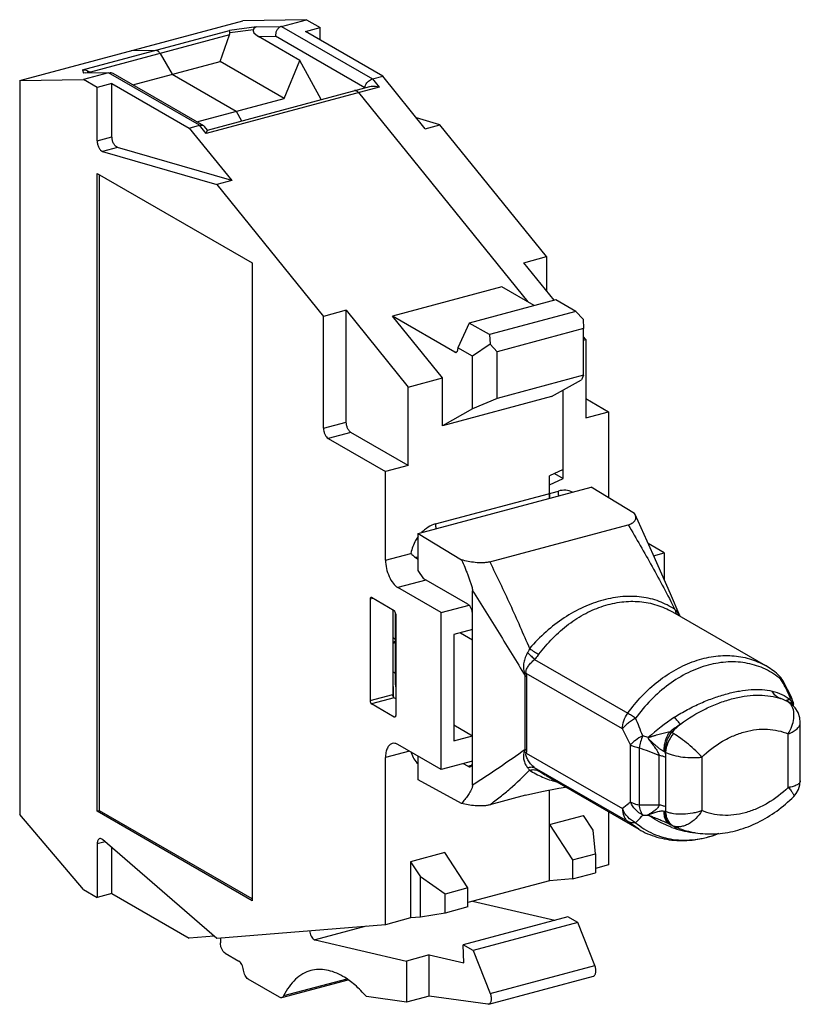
# Model space of a CAD drawing. Header units: millimetres. Extents: x -58.9 to -30.5, y 200.1 to 235.8.
import ezdxf

# ---------------------------------------------------------------- set-up
doc = ezdxf.new("R2010")
doc.units = ezdxf.units.MM
doc.header["$LTSCALE"] = 30.734
doc.layers.get('0').update_dxf_attribs({"linetype": 'CONTINUOUS'})

msp = doc.modelspace()

# ---------------------------------------------------------------- linework, layer by layer
at = {"color": 7, "linetype": 'Continuous'}
for p, q in [((-58.864, 233.601), (-50.764, 235.772)), ((-48.444, 235.811), (-50.764, 235.772)), ((-49.353, 235.567), (-48.444, 235.811)), ((-48.444, 235.811), (-47.949, 235.525)), ((-56.587, 233.986), (-51.249, 235.417)), ((-50.268, 235.552), (-51.249, 235.417)), ((-51.228, 235.342), (-50.376, 235.459)), ((-50.268, 235.552), (-49.353, 235.567)), ((-49.353, 235.567), (-46.051, 233.66)), ((-48.486, 235.381), (-47.949, 235.525)), ((-45.679, 233.76), (-48.486, 235.381)), ((-47.949, 235.071), (-47.949, 235.525)), ((-51.238, 235.256), (-56.288, 233.902)), ((-51.579, 234.296), (-51.238, 235.256)), ((-50.19, 235.198), (-49.571, 235.208)), ((-48.684, 234.328), (-50.19, 235.198)), ((-46.331, 233.337), (-49.571, 235.208)), ((-54.814, 234.687), (-53.918, 234.702)), ((-54.753, 233.445), (-51.579, 234.296)), ((-53.763, 234.579), (-53.326, 233.828)), ((-49.253, 232.952), (-51.579, 234.296)), ((-49.253, 232.952), (-48.684, 234.328)), ((-47.919, 232.909), (-48.684, 234.328)), ((-56.587, 233.986), (-56.549, 233.868)), ((-55.634, 233.884), (-56.549, 233.868)), ((-56.487, 233.876), (-56.549, 233.868)), ((-55.634, 233.884), (-56.543, 233.64)), ((-56.487, 233.876), (-55.582, 233.891)), ((-56.377, 233.878), (-56.402, 233.955)), ((-56.239, 233.88), (-56.288, 233.902)), ((-55.634, 233.884), (-55.582, 233.891)), ((-52.332, 231.976), (-55.634, 233.884)), ((-58.864, 233.601), (-56.543, 233.64)), ((-58.864, 233.601), (-58.864, 206.941)), ((-56.048, 233.354), (-56.543, 233.64)), ((-55.478, 233.864), (-52.188, 231.964)), ((-53.326, 233.828), (-51, 232.484)), ((-46.051, 233.66), (-45.679, 233.76)), ((-46.051, 233.66), (-45.813, 233.366)), ((-44.136, 231.851), (-45.679, 233.76)), ((-55.511, 233.498), (-56.048, 233.354)), ((-56.048, 231.413), (-56.048, 233.354)), ((-55.511, 231.557), (-55.511, 233.498)), ((-55.511, 233.498), (-52.704, 231.877)), ((-45.813, 233.366), (-52.094, 231.682)), ((-52.047, 231.803), (-46.142, 233.386)), ((-46.557, 233.166), (-40.412, 225.564)), ((-52.427, 232.102), (-49.253, 232.952)), ((-51, 232.484), (-50.812, 232.134)), ((-43.599, 231.995), (-44.452, 232.242)), ((-52.704, 231.877), (-52.332, 231.976)), ((-52.704, 231.877), (-51.161, 229.968)), ((-52.094, 231.682), (-52.332, 231.976)), ((-52.188, 231.964), (-52.15, 231.931)), ((-52.046, 231.803), (-52.15, 231.931)), ((-44.136, 231.851), (-43.599, 231.995)), ((-39.729, 227.207), (-43.599, 231.995)), ((-56.048, 231.413), (-55.511, 231.557)), ((-55.313, 231.171), (-55.85, 231.027)), ((-55.85, 231.027), (-51.698, 229.824)), ((-51.161, 229.968), (-55.313, 231.171)), ((-56.048, 207.061), (-56.048, 230.229)), ((-56.048, 230.229), (-50.418, 226.977)), ((-55.966, 207.083), (-55.966, 230.181)), ((-51.161, 229.968), (-51.698, 229.824)), ((-51.698, 229.824), (-47.828, 225.036)), ((-40.556, 226.985), (-39.729, 227.207)), ((-39.729, 227.207), (-39.729, 225.963)), ((-50.418, 226.977), (-50.418, 203.809)), ((-39.453, 225.621), (-40.556, 226.985)), ((-41.355, 226.108), (-45.322, 225.045)), ((-40.176, 225.427), (-41.355, 226.108)), ((-39.394, 225.637), (-42.534, 224.795)), ((-38.662, 225.214), (-39.394, 225.637)), ((-47.002, 225.257), (-47.828, 225.036)), ((-47.828, 220.976), (-47.828, 225.036)), ((-47.002, 221.198), (-47.002, 225.257)), ((-47.002, 225.257), (-44.75, 222.471)), ((-43.51, 222.803), (-45.322, 225.045)), ((-43.06, 223.738), (-45.322, 225.045)), ((-38.662, 225.214), (-41.802, 224.373)), ((-38.662, 225.214), (-38.402, 224.935)), ((-38.402, 224.935), (-38.38, 224.592)), ((-42.534, 224.795), (-42.947, 223.888)), ((-41.802, 224.373), (-42.534, 224.795)), ((-38.38, 224.592), (-41.521, 223.75)), ((-38.38, 222.901), (-38.38, 224.592)), ((-41.802, 224.373), (-41.781, 224.029)), ((-38.304, 224.199), (-38.38, 224.294)), ((-42.947, 223.888), (-42.947, 223.857)), ((-42.421, 223.585), (-42.947, 223.888)), ((-41.781, 224.029), (-42.421, 223.585)), ((-41.781, 224.029), (-41.521, 223.75)), ((-38.38, 224.178), (-38.304, 224.199)), ((-38.304, 224.199), (-38.304, 221.349)), ((-43.06, 223.738), (-42.972, 223.762)), ((-42.421, 221.673), (-42.421, 223.585)), ((-41.521, 222.059), (-41.521, 223.75)), ((-44.75, 222.471), (-43.51, 222.803)), ((-43.51, 221.057), (-43.51, 222.803)), ((-38.38, 222.901), (-41.521, 222.059)), ((-38.38, 222.901), (-38.454, 222.736)), ((-44.75, 219.621), (-44.75, 222.471)), ((-39.543, 222.12), (-38.454, 222.736)), ((-39.543, 222.12), (-43.51, 221.057)), ((-39.13, 219.151), (-39.13, 222.354)), ((-41.521, 222.059), (-42.421, 221.673)), ((-38.304, 222.048), (-37.477, 221.571)), ((-42.421, 221.673), (-43.51, 221.057)), ((-38.304, 221.349), (-37.477, 221.571)), ((-37.477, 221.571), (-37.477, 218.45)), ((-47.828, 220.976), (-47.002, 221.198)), ((-46.833, 220.824), (-47.66, 220.603)), ((-44.75, 219.621), (-46.833, 220.824)), ((-47.66, 220.603), (-45.576, 219.4)), ((-44.75, 219.621), (-45.576, 219.4)), ((-45.576, 216.182), (-45.576, 219.4)), ((-39.13, 219.478), (-39.626, 219.248)), ((-39.626, 218.604), (-39.626, 219.248)), ((-39.444, 219.332), (-39.13, 219.151)), ((-39.626, 218.921), (-39.13, 219.151)), ((-44.386, 217.146), (-38.105, 218.83)), ((-43.758, 217.497), (-39.295, 218.693)), ((-36.532, 217.877), (-38.105, 218.83)), ((-36.513, 217.84), (-36.532, 217.877)), ((-41.792, 216.119), (-36.758, 217.469)), ((-44.386, 215.803), (-44.386, 217.146)), ((-44.386, 217.146), (-42.813, 216.194)), ((-35.45, 216.447), (-36.042, 216.789)), ((-45.576, 216.182), (-44.652, 216.43)), ((-35.842, 216.342), (-35.45, 216.447)), ((-35.45, 216.447), (-35.45, 215.458)), ((-44.183, 215.502), (-44.386, 215.803)), ((-44.108, 215.459), (-45.126, 215.186)), ((-42.584, 214.579), (-44.183, 215.502)), ((-43.55, 214.276), (-45.126, 215.186)), ((-42.415, 208.005), (-42.415, 215.074)), ((-46.031, 214.789), (-46.139, 214.76)), ((-46.139, 214.76), (-46.139, 211.083)), ((-45.264, 214.347), (-46.083, 214.82)), ((-45.313, 214.375), (-45.313, 211.304)), ((-45.215, 211.651), (-45.215, 214.27)), ((-45.208, 214.222), (-45.208, 210.545)), ((-43.55, 214.276), (-42.542, 214.546)), ((-43.55, 208.576), (-43.55, 214.276)), ((-35.156, 214.303), (-31.779, 212.353)), ((-42.415, 213.66), (-43.095, 213.478)), ((-42.858, 213.542), (-42.415, 213.286)), ((-45.215, 213.289), (-45.313, 213.373)), ((-45.313, 213.209), (-45.215, 213.236)), ((-45.215, 213.178), (-45.313, 213.151)), ((-43.095, 213.478), (-43.095, 209.617)), ((-40.163, 212.574), (-36.781, 210.621)), ((-45.313, 212.137), (-45.242, 212.095)), ((-45.242, 212.095), (-45.215, 212.102)), ((-36.972, 210.052), (-40.467, 212.071)), ((-40.504, 209.307), (-40.504, 211.978)), ((-40.456, 211.953), (-40.456, 209.282)), ((-45.285, 211.59), (-45.313, 211.606)), ((-45.285, 211.402), (-45.313, 211.395)), ((-45.285, 211.211), (-45.285, 211.59)), ((-45.215, 211.651), (-45.208, 211.486)), ((-46.139, 211.083), (-45.313, 211.304)), ((-45.257, 211.18), (-46.083, 210.959)), ((-45.257, 211.18), (-45.208, 211.152)), ((-31.017, 211.076), (-30.965, 211.047)), ((-30.979, 211.052), (-30.931, 211.026)), ((-30.931, 211.026), (-30.965, 211.047)), ((-30.965, 211.047), (-30.965, 211.047)), ((-30.931, 211.026), (-30.93, 211.026)), ((-45.264, 210.485), (-46.083, 210.959)), ((-30.801, 210.931), (-30.802, 210.931)), ((-30.753, 210.88), (-30.763, 210.952)), ((-45.219, 210.499), (-45.264, 210.485)), ((-30.511, 208.169), (-30.511, 210.281)), ((-42.415, 209.793), (-43.095, 210.185)), ((-43.095, 209.617), (-42.423, 209.797)), ((-36.032, 209.739), (-36.235, 209.807)), ((-30.948, 207.927), (-30.948, 209.872)), ((-44.707, 209.244), (-45.576, 209.011)), ((-43.55, 208.576), (-45.126, 209.486)), ((-36.68, 207.4), (-36.68, 209.473)), ((-36.366, 209.366), (-36.366, 207.294)), ((-45.576, 202.943), (-45.576, 209.011)), ((-44.386, 208.209), (-44.386, 209.059)), ((-42.417, 208.879), (-43.55, 208.576)), ((-40.467, 209.177), (-36.972, 207.158)), ((-35.642, 207.294), (-35.642, 209.091)), ((-35.395, 207.221), (-35.395, 209.019)), ((-34.089, 209.03), (-34.089, 207.086)), ((-42.584, 208.695), (-42.749, 208.79)), ((-42.584, 208.695), (-42.449, 208.731)), ((-36.781, 206.692), (-40.163, 208.645)), ((-39.76, 208.361), (-40.004, 208.522)), ((-42.813, 207.345), (-44.386, 208.209)), ((-39.758, 208.359), (-36.381, 206.409)), ((-39.626, 204.538), (-39.626, 207.836)), ((-40.487, 207.643), (-41.792, 207.294)), ((-55.966, 207.083), (-56.048, 207.061)), ((-50.418, 203.809), (-56.048, 207.061)), ((-50.418, 203.879), (-55.966, 207.083)), ((-56.543, 204.221), (-58.864, 206.941)), ((-39.626, 206.581), (-38.386, 206.914)), ((-38.029, 206.371), (-38.386, 206.914)), ((-37.477, 207.042), (-37.477, 205.114)), ((-36.381, 206.409), (-36.781, 206.692)), ((-39.626, 206.581), (-38.781, 205.297)), ((-37.955, 205.519), (-38.029, 206.371)), ((-35.297, 206.617), (-35.297, 206.617)), ((-35.275, 206.605), (-35.209, 206.569)), ((-51.698, 202.441), (-55.85, 206.034)), ((-33.526, 206.248), (-33.521, 206.248)), ((-33.526, 206.248), (-33.521, 206.248)), ((-33.471, 206.256), (-33.519, 206.238)), ((-55.759, 205.955), (-56.048, 205.877)), ((-56.048, 205.877), (-56.048, 203.936)), ((-55.511, 204.08), (-55.511, 205.741)), ((-43.428, 205.562), (-44.667, 205.23)), ((-42.583, 204.278), (-43.428, 205.562)), ((-38.781, 205.297), (-37.955, 205.519)), ((-38.781, 205.297), (-38.781, 204.608)), ((-37.955, 205.519), (-37.955, 204.829)), ((-44.667, 205.23), (-44.31, 204.687)), ((-44.667, 205.23), (-44.667, 203.187)), ((-37.477, 205.114), (-37.955, 204.986)), ((-43.41, 204.057), (-44.31, 204.687)), ((-44.31, 203.216), (-44.31, 204.687)), ((-38.781, 204.608), (-39.626, 204.538)), ((-38.781, 204.608), (-37.955, 204.829)), ((-56.543, 204.221), (-56.048, 203.936)), ((-42.583, 204.278), (-43.41, 204.057)), ((-39.626, 204.538), (-42.583, 203.746)), ((-42.583, 203.589), (-42.583, 204.278)), ((-55.511, 204.08), (-56.048, 203.936)), ((-55.511, 204.08), (-52.704, 202.458)), ((-43.41, 203.367), (-43.41, 204.057)), ((-42.583, 203.589), (-43.41, 203.367)), ((-39.429, 203.101), (-42.419, 203.79)), ((-44.667, 203.187), (-45.576, 202.943)), ((-44.31, 203.216), (-44.667, 203.187)), ((-43.41, 203.367), (-44.31, 203.216)), ((-38.95, 203.229), (-42.752, 202.21)), ((-38.594, 203.023), (-38.95, 203.229)), ((-45.576, 202.943), (-51.698, 202.441)), ((-46.284, 202.885), (-48.137, 202.388)), ((-38.594, 203.023), (-42.396, 202.004)), ((-37.976, 201.465), (-38.594, 203.023)), ((-51.803, 202.532), (-52.704, 202.458)), ((-51.573, 202.451), (-51.573, 202.285)), ((-48.137, 202.388), (-44.817, 201.623)), ((-42.396, 202.004), (-42.752, 202.21)), ((-42.731, 201.554), (-42.752, 202.21)), ((-51.404, 201.912), (-50.902, 201.622)), ((-43.991, 201.845), (-44.817, 201.623)), ((-43.991, 201.845), (-42.731, 201.554)), ((-43.991, 200.349), (-43.991, 201.845)), ((-42.396, 202.004), (-41.778, 200.446)), ((-44.817, 201.623), (-44.817, 200.128)), ((-41.778, 200.446), (-37.976, 201.465)), ((-49.422, 200.307), (-50.57, 200.97)), ((-46.982, 200.97), (-49.278, 200.354)), ((-41.83, 200.053), (-38.028, 201.072)), ((-49.344, 200.293), (-46.935, 200.939)), ((-44.817, 200.128), (-46.272, 200.331)), ((-43.991, 200.349), (-44.817, 200.128)), ((-41.864, 200.051), (-43.991, 200.349)), ((-41.83, 200.053), (-41.864, 200.051))]:
    msp.add_line(p, q, dxfattribs=at)
for points in [[(-34.871, 214.139), (-35.231, 214.963), (-35.86, 216.383), (-36.513, 217.84)], [(-30.836, 211.196), (-30.922, 211.371), (-31.033, 211.59), (-31.139, 211.796)], [(-30.802, 210.931), (-30.822, 210.949), (-30.893, 211.002), (-30.93, 211.026)], [(-30.511, 210.281), (-30.528, 210.45), (-30.591, 210.645), (-30.697, 210.82), (-30.801, 210.931)], [(-30.747, 207.601), (-30.661, 207.703), (-30.575, 207.856), (-30.524, 208.025), (-30.511, 208.169)], [(-40.487, 207.643), (-39.902, 207.783), (-39.279, 207.902), (-39.036, 207.942)], [(-35.296, 206.616), (-35.289, 206.613), (-35.275, 206.605)], [(-35.209, 206.569), (-35.158, 206.542), (-35.151, 206.539)]]:
    msp.add_lwpolyline(points, dxfattribs=at)
for centre, radius, start, end in [((-44.229, 214.441), 1.855, 94.8882, 98.0111), ((-36.964, 225.633), 12.006, 231.1925, 231.8103), ((-33.286, 209.745), 3.012, 49.4543, 59.9719), ((-31.849, 211.426), 0.8, 27.5451, 49.4637), ((-56.021, 198.165), 28.331, 28.7145, 28.8907), ((-51.827, 200.453), 23.553, 27.2553, 28.7347), ((-32.127, 208.609), 2.7, 64.8299, 72.2261), ((-29.264, 213.857), 3.287, 237.7686, 238.5562), ((-31.178, 210.711), 0.396, 57.6873, 59.767), ((-31.182, 210.704), 0.403, 56.1395, 57.6886), ((-31.189, 210.694), 0.416, 52.6137, 56.1275), ((-31.202, 210.677), 0.436, 49.224, 52.6127), ((-31.137, 210.554), 0.505, 48.4145, 64.1272), ((-74.831, 206.684), 44.177, 5.7637, 5.9185), ((-31.367, 210.853), 0.615, 32.8411, 39.0112), ((-33.192, 210.169), 2.511, 18.54, 21.9215), ((-31.556, 210.846), 0.8, 7.5975, 25.9022), ((-37.604, 208.896), 7.097, 16.7005, 16.9735), ((-33.301, 210.132), 2.626, 17.7253, 18.5594), ((-51.956, 203.766), 16.841, 21.0179, 23.3401), ((-30.646, 203.755), 8.051, 123.4306, 131.9894), ((-57.712, 199.223), 23.397, 25.9803, 27.5706), ((-30.472, 203.755), 7.819, 124.1408, 127.7139), ((-35.368, 209.243), 0.706, 74.9429, 80.81), ((-31.252, 206.019), 5.543, 130.6184, 135.1939), ((-59.84, 146.392), 67.206, 68.89651, 69.55705), ((-35.663, 208.768), 0.502, 60.117, 64.7259), ((-41.181, 207.975), 1.019, 34.9154, 41.2094), ((-36.004, 261.284), 53.991, 269.6154, 270.3841), ((-33.947, 211.928), 5.091, 252.843, 253.2639), ((-33.99, 286.589), 79.697, 268.38547, 268.53143), ((-35.139, 206.849), 0.279, 236.0561, 240.9244), ((-33.944, 209.86), 3.601, 250.0089, 251.589), ((-33.833, 209.346), 3.102, 244.8442, 249.6598), ((-34.963, 206.939), 0.443, 244.8259, 250.4943), ((-34.018, 209.641), 3.37, 251.5982, 264.5997)]:
    msp.add_arc(centre, radius, start, end, dxfattribs=at)
for centre, major_axis, ratio, start_param, end_param in [((-51.687, 234.992), (0.446, 0.377), 0.316363, -0.497857, -0.158065), ((-49.674, 235.269), (0.712, -0.166), 0.340985, 3.033747, 3.984405), ((-56.033, 233.827), (0.461, -0.186), 0.059632, -2.471753, -2.131961)]:
    msp.add_ellipse(centre, major_axis=major_axis, ratio=ratio, start_param=start_param, end_param=end_param, dxfattribs=at)
for points, knots in [([(-51.228, 235.342), (-51.232, 235.359), (-51.237, 235.381), (-51.245, 235.406), (-51.247, 235.414), (-51.249, 235.417)], [0, 0, 0, 0, 0.671654, 0.879444, 1, 1, 1, 1]), ([(-50.268, 235.552), (-50.29, 235.545), (-50.332, 235.52), (-50.363, 235.481), (-50.376, 235.459)], [0, 0, 0, 0, 0.472814, 1, 1, 1, 1]), ([(-49.353, 235.567), (-49.387, 235.558), (-49.453, 235.523), (-49.527, 235.435), (-49.57, 235.326), (-49.575, 235.247), (-49.571, 235.208)], [0, 0, 0, 0, 0.232019, 0.48206, 0.742182, 1, 1, 1, 1]), ([(-53.918, 234.702), (-53.913, 234.702), (-53.895, 234.701), (-53.877, 234.694), (-53.865, 234.688)], [0, 0, 0, 0, 0.233655, 1, 1, 1, 1]), ([(-53.763, 234.579), (-53.774, 234.597), (-53.796, 234.63), (-53.843, 234.679), (-53.889, 234.702), (-53.918, 234.702)], [0, 0, 0, 0, 0.307752, 0.578878, 1, 1, 1, 1]), ([(-53.865, 234.688), (-53.86, 234.685), (-53.841, 234.674), (-53.824, 234.658), (-53.812, 234.645)], [0, 0, 0, 0, 0.230313, 1, 1, 1, 1]), ([(-56.587, 233.986), (-56.556, 233.99), (-56.492, 233.989), (-56.431, 233.97), (-56.402, 233.955)], [0, 0, 0, 0, 0.491557, 1, 1, 1, 1]), ([(-55.582, 233.891), (-55.573, 233.891), (-55.537, 233.89), (-55.501, 233.878), (-55.478, 233.864)], [0, 0, 0, 0, 0.252664, 1, 1, 1, 1]), ([(-46.331, 233.337), (-46.327, 233.372), (-46.297, 233.463), (-46.205, 233.584), (-46.104, 233.646), (-46.051, 233.66)], [0, 0, 0, 0, 0.23923, 0.63034, 1, 1, 1, 1]), ([(-46.557, 233.166), (-46.567, 233.179), (-46.589, 233.202), (-46.625, 233.228), (-46.662, 233.241), (-46.687, 233.24), (-46.698, 233.237)], [0, 0, 0, 0, 0.303713, 0.568182, 0.795555, 1, 1, 1, 1]), ([(-46.674, 233.24), (-46.671, 233.24), (-46.659, 233.239), (-46.647, 233.235), (-46.638, 233.232)], [0, 0, 0, 0, 0.239397, 1, 1, 1, 1]), ([(-46.142, 233.386), (-46.09, 233.4), (-45.976, 233.405), (-45.867, 233.383), (-45.813, 233.366)], [0, 0, 0, 0, 0.487257, 1, 1, 1, 1]), ([(-52.332, 231.976), (-52.307, 231.983), (-52.257, 231.989), (-52.208, 231.976), (-52.188, 231.964)], [0, 0, 0, 0, 0.531557, 1, 1, 1, 1]), ([(-52.047, 231.803), (-52.048, 231.803), (-52.049, 231.799), (-52.053, 231.792), (-52.057, 231.781), (-52.063, 231.767), (-52.07, 231.75), (-52.08, 231.721), (-52.088, 231.698), (-52.094, 231.682)], [0, 0, 0, 0, 0.026532, 0.08718, 0.178493, 0.297141, 0.4407, 0.6069, 1, 1, 1, 1]), ([(-56.048, 231.413), (-56.048, 231.37), (-56.037, 231.285), (-55.995, 231.169), (-55.934, 231.077), (-55.878, 231.035), (-55.85, 231.027)], [0, 0, 0, 0, 0.278372, 0.560357, 0.80867, 1, 1, 1, 1]), ([(-55.313, 231.171), (-55.341, 231.179), (-55.397, 231.221), (-55.457, 231.313), (-55.5, 231.429), (-55.511, 231.514), (-55.511, 231.557)], [0, 0, 0, 0, 0.191331, 0.439643, 0.721629, 1, 1, 1, 1]), ([(-43.008, 223.729), (-42.999, 223.731), (-42.98, 223.743), (-42.961, 223.772), (-42.95, 223.812), (-42.947, 223.841), (-42.947, 223.857)], [0, 0, 0, 0, 0.191624, 0.415397, 0.686046, 1, 1, 1, 1]), ([(-43.06, 223.738), (-43.056, 223.736), (-43.04, 223.728), (-43.02, 223.726), (-43.008, 223.729)], [0, 0, 0, 0, 0.277886, 1, 1, 1, 1]), ([(-46.833, 220.824), (-46.858, 220.839), (-46.906, 220.885), (-46.957, 220.975), (-46.993, 221.083), (-47.002, 221.16), (-47.002, 221.198)], [0, 0, 0, 0, 0.205424, 0.456879, 0.731731, 1, 1, 1, 1]), ([(-47.828, 220.976), (-47.828, 220.938), (-47.819, 220.861), (-47.784, 220.754), (-47.732, 220.664), (-47.685, 220.617), (-47.66, 220.603)], [0, 0, 0, 0, 0.268269, 0.543121, 0.794576, 1, 1, 1, 1]), ([(-39.626, 218.604), (-39.626, 218.59), (-39.625, 218.53), (-39.62, 218.471), (-39.614, 218.426)], [0, 0, 0, 0, 0.24352, 1, 1, 1, 1]), ([(-39.614, 218.426), (-39.616, 218.441), (-39.623, 218.5), (-39.626, 218.56), (-39.626, 218.604)], [0, 0, 0, 0, 0.255881, 1, 1, 1, 1]), ([(-38.782, 218.654), (-38.858, 218.691), (-39.032, 218.737), (-39.208, 218.716), (-39.295, 218.693)], [0, 0, 0, 0, 0.484079, 1, 1, 1, 1]), ([(-39.283, 218.515), (-39.285, 218.53), (-39.292, 218.589), (-39.295, 218.649), (-39.295, 218.693)], [0, 0, 0, 0, 0.25588, 1, 1, 1, 1]), ([(-36.758, 217.469), (-36.726, 217.477), (-36.668, 217.497), (-36.594, 217.537), (-36.541, 217.584), (-36.506, 217.634), (-36.489, 217.686), (-36.484, 217.756), (-36.499, 217.808), (-36.513, 217.84)], [0, 0, 0, 0, 0.191308, 0.351371, 0.48417, 0.597544, 0.699862, 0.798158, 1, 1, 1, 1]), ([(-43.758, 217.497), (-43.853, 217.471), (-44.04, 217.387), (-44.198, 217.258), (-44.271, 217.183)], [0, 0, 0, 0, 0.482719, 1, 1, 1, 1]), ([(-43.758, 217.497), (-43.758, 217.482), (-43.757, 217.423), (-43.752, 217.363), (-43.746, 217.319)], [0, 0, 0, 0, 0.243521, 1, 1, 1, 1]), ([(-36.758, 217.469), (-36.468, 216.964), (-36.031, 216.205), (-35.469, 215.177), (-35.197, 214.654), (-35.063, 214.39)], [0, 0, 0, 0, 0.496813, 0.747711, 1, 1, 1, 1]), ([(-44.389, 217.044), (-44.423, 216.998), (-44.546, 216.811), (-44.626, 216.595), (-44.652, 216.43)], [0, 0, 0, 0, 0.253452, 1, 1, 1, 1]), ([(-44.652, 216.43), (-44.64, 216.417), (-44.588, 216.363), (-44.532, 216.313), (-44.488, 216.278)], [0, 0, 0, 0, 0.239013, 1, 1, 1, 1]), ([(-45.576, 216.182), (-45.576, 216.081), (-45.551, 215.876), (-45.457, 215.589), (-45.319, 215.349), (-45.193, 215.225), (-45.126, 215.186)], [0, 0, 0, 0, 0.268255, 0.543129, 0.794587, 1, 1, 1, 1]), ([(-41.792, 216.119), (-41.832, 216.109), (-41.917, 216.093), (-42.094, 216.08), (-42.316, 216.091), (-42.572, 216.13), (-42.736, 216.171), (-42.813, 216.194)], [0, 0, 0, 0, 0.120393, 0.249932, 0.513002, 0.764916, 1, 1, 1, 1]), ([(-42.813, 216.194), (-42.774, 216.103), (-42.716, 215.967), (-42.641, 215.785), (-42.587, 215.646), (-42.534, 215.507), (-42.492, 215.389), (-42.461, 215.293), (-42.44, 215.22), (-42.426, 215.159), (-42.417, 215.11), (-42.415, 215.086), (-42.415, 215.074)], [0, 0, 0, 0, 0.247593, 0.37194, 0.49675, 0.622129, 0.748206, 0.81154, 0.875033, 0.938423, 0.969734, 1, 1, 1, 1]), ([(-41.792, 216.119), (-41.664, 215.864), (-41.413, 215.349), (-41.049, 214.567), (-40.694, 213.775), (-40.461, 213.242), (-40.345, 212.974)], [0, 0, 0, 0, 0.24749, 0.496354, 0.747093, 1, 1, 1, 1]), ([(-42.415, 215.074), (-42.093, 214.561), (-41.45, 213.533), (-40.817, 212.498), (-40.504, 211.978)], [0, 0, 0, 0, 0.499329, 1, 1, 1, 1]), ([(-46.109, 214.824), (-46.119, 214.822), (-46.132, 214.807), (-46.138, 214.783), (-46.139, 214.768), (-46.139, 214.76)], [0, 0, 0, 0, 0.409561, 0.682912, 1, 1, 1, 1]), ([(-46.083, 214.82), (-46.085, 214.821), (-46.093, 214.825), (-46.103, 214.826), (-46.109, 214.824)], [0, 0, 0, 0, 0.277886, 1, 1, 1, 1]), ([(-42.415, 214.205), (-42.415, 214.243), (-42.425, 214.32), (-42.46, 214.428), (-42.512, 214.518), (-42.559, 214.564), (-42.584, 214.579)], [0, 0, 0, 0, 0.268255, 0.543129, 0.794587, 1, 1, 1, 1]), ([(-35.063, 214.39), (-35.242, 214.51), (-35.633, 214.71), (-36.282, 214.866), (-36.975, 214.879), (-37.69, 214.751), (-38.408, 214.487), (-39.107, 214.098), (-39.766, 213.592), (-40.161, 213.19), (-40.345, 212.974)], [0, 0, 0, 0, 0.108445, 0.218814, 0.333775, 0.454942, 0.582939, 0.717248, 0.856772, 1, 1, 1, 1]), ([(-40.004, 212.762), (-39.698, 213.172), (-39.162, 213.725), (-38.325, 214.261), (-37.674, 214.538), (-37.009, 214.686), (-36.351, 214.699), (-35.723, 214.577), (-35.336, 214.407), (-35.156, 214.303)], [0, 0, 0, 0, 0.27632, 0.408333, 0.535145, 0.656812, 0.773993, 0.88786, 1, 1, 1, 1]), ([(-45.208, 214.222), (-45.208, 214.248), (-45.216, 214.285), (-45.24, 214.326), (-45.256, 214.342), (-45.264, 214.347)], [0, 0, 0, 0, 0.541923, 0.794061, 1, 1, 1, 1]), ([(-34.966, 214.286), (-34.973, 214.294), (-35.005, 214.329), (-35.038, 214.364), (-35.063, 214.39)], [0, 0, 0, 0, 0.225423, 1, 1, 1, 1]), ([(-35.063, 214.39), (-35.056, 214.354), (-35.036, 214.285), (-34.998, 214.224), (-34.975, 214.198)], [0, 0, 0, 0, 0.517536, 1, 1, 1, 1]), ([(-34.872, 214.14), (-34.878, 214.153), (-34.905, 214.205), (-34.938, 214.253), (-34.966, 214.286)], [0, 0, 0, 0, 0.25557, 1, 1, 1, 1]), ([(-34.966, 214.286), (-34.963, 214.275), (-34.947, 214.233), (-34.926, 214.193), (-34.907, 214.165)], [0, 0, 0, 0, 0.251756, 1, 1, 1, 1]), ([(-40.414, 212.825), (-40.447, 212.768), (-40.506, 212.651), (-40.55, 212.493), (-40.568, 212.365), (-40.571, 212.267), (-40.56, 212.17), (-40.543, 212.106), (-40.532, 212.075)], [0, 0, 0, 0, 0.252146, 0.501143, 0.624727, 0.748552, 0.873649, 1, 1, 1, 1]), ([(-40.345, 212.974), (-40.35, 212.961), (-40.37, 212.91), (-40.394, 212.86), (-40.414, 212.825)], [0, 0, 0, 0, 0.25603, 1, 1, 1, 1]), ([(-40.414, 212.825), (-40.368, 212.781), (-40.283, 212.698), (-40.2, 212.613), (-40.163, 212.574)], [0, 0, 0, 0, 0.546231, 1, 1, 1, 1]), ([(-40.345, 212.974), (-40.285, 212.932), (-40.174, 212.858), (-40.058, 212.79), (-40.004, 212.762)], [0, 0, 0, 0, 0.546989, 1, 1, 1, 1]), ([(-40.467, 212.071), (-40.471, 212.084), (-40.476, 212.111), (-40.474, 212.163), (-40.455, 212.223), (-40.421, 212.288), (-40.379, 212.349), (-40.332, 212.407), (-40.261, 212.485), (-40.203, 212.539), (-40.163, 212.574)], [0, 0, 0, 0, 0.06772, 0.132395, 0.252926, 0.370357, 0.489444, 0.611783, 0.737801, 1, 1, 1, 1]), ([(-40.004, 212.762), (-40.016, 212.746), (-40.066, 212.681), (-40.12, 212.619), (-40.163, 212.574)], [0, 0, 0, 0, 0.248947, 1, 1, 1, 1]), ([(-36.781, 210.621), (-36.467, 211.058), (-35.911, 211.647), (-35.041, 212.227), (-34.365, 212.533), (-33.677, 212.706), (-33, 212.738), (-32.356, 212.627), (-31.961, 212.458), (-31.779, 212.353)], [0, 0, 0, 0, 0.279548, 0.413331, 0.541338, 0.663186, 0.77928, 0.890879, 1, 1, 1, 1]), ([(-31.216, 211.853), (-31.387, 211.999), (-31.77, 212.249), (-32.428, 212.465), (-33.139, 212.512), (-33.875, 212.391), (-34.607, 212.11), (-35.555, 211.529), (-36.157, 210.905), (-36.493, 210.439)], [0, 0, 0, 0, 0.110152, 0.221199, 0.336012, 0.456642, 0.584038, 0.718046, 1, 1, 1, 1]), ([(-40.532, 212.075), (-40.53, 212.067), (-40.519, 212.035), (-40.509, 212.002), (-40.504, 211.978)], [0, 0, 0, 0, 0.260379, 1, 1, 1, 1]), ([(-40.532, 212.075), (-40.527, 212.075), (-40.505, 212.074), (-40.483, 212.072), (-40.467, 212.071)], [0, 0, 0, 0, 0.266444, 1, 1, 1, 1]), ([(-40.467, 212.071), (-40.466, 212.061), (-40.46, 212.022), (-40.456, 211.982), (-40.456, 211.953)], [0, 0, 0, 0, 0.255388, 1, 1, 1, 1]), ([(-40.456, 211.953), (-40.46, 211.955), (-40.475, 211.964), (-40.491, 211.972), (-40.504, 211.978)], [0, 0, 0, 0, 0.241847, 1, 1, 1, 1]), ([(-31.329, 212.034), (-31.302, 212.011), (-31.255, 211.955), (-31.227, 211.888), (-31.216, 211.853)], [0, 0, 0, 0, 0.486959, 1, 1, 1, 1]), ([(-31.216, 211.853), (-31.2, 211.848), (-31.169, 211.834), (-31.146, 211.809), (-31.139, 211.796)], [0, 0, 0, 0, 0.534696, 1, 1, 1, 1]), ([(-35.082, 210.474), (-34.929, 210.575), (-34.617, 210.761), (-34.134, 210.996), (-33.652, 211.186), (-33.182, 211.332), (-32.731, 211.435), (-32.305, 211.491), (-31.905, 211.494), (-31.651, 211.456), (-31.532, 211.426)], [0, 0, 0, 0, 0.146383, 0.28951, 0.427714, 0.559179, 0.682296, 0.796323, 0.901727, 1, 1, 1, 1]), ([(-31.303, 211.18), (-31.351, 211.206), (-31.442, 211.277), (-31.506, 211.373), (-31.532, 211.426)], [0, 0, 0, 0, 0.483241, 1, 1, 1, 1]), ([(-31.532, 211.426), (-31.411, 211.395), (-31.181, 211.316), (-30.971, 211.191), (-30.877, 211.121)], [0, 0, 0, 0, 0.513687, 1, 1, 1, 1]), ([(-46.139, 211.083), (-46.139, 211.058), (-46.131, 211.02), (-46.107, 210.979), (-46.091, 210.963), (-46.083, 210.959)], [0, 0, 0, 0, 0.541804, 0.793988, 1, 1, 1, 1]), ([(-45.257, 211.18), (-45.265, 211.185), (-45.281, 211.2), (-45.304, 211.241), (-45.313, 211.279), (-45.313, 211.304)], [0, 0, 0, 0, 0.206012, 0.458196, 1, 1, 1, 1]), ([(-34.86, 210.226), (-34.575, 210.441), (-34.121, 210.72), (-33.484, 210.996), (-33.016, 211.148), (-32.558, 211.247), (-32.116, 211.289), (-31.697, 211.272), (-31.43, 211.218), (-31.303, 211.18)], [0, 0, 0, 0, 0.281783, 0.41701, 0.546743, 0.66987, 0.786058, 0.895677, 1, 1, 1, 1]), ([(-31.303, 211.18), (-31.278, 211.173), (-31.181, 211.144), (-31.086, 211.108), (-31.017, 211.076)], [0, 0, 0, 0, 0.255327, 1, 1, 1, 1]), ([(-30.877, 211.121), (-30.878, 211.119), (-30.882, 211.117), (-30.89, 211.115), (-30.901, 211.113), (-30.914, 211.111), (-30.931, 211.108), (-30.951, 211.105), (-30.974, 211.101), (-30.993, 211.096), (-31.006, 211.092), (-31.014, 211.087), (-31.017, 211.084), (-31.019, 211.08), (-31.018, 211.077), (-31.017, 211.076)], [0, 0, 0, 0, 0.037883, 0.079734, 0.166279, 0.252611, 0.337231, 0.498997, 0.647545, 0.777714, 0.881737, 0.921258, 0.952007, 0.976035, 1, 1, 1, 1]), ([(-30.828, 210.903), (-30.834, 210.913), (-30.86, 210.951), (-30.891, 210.986), (-30.917, 211.008)], [0, 0, 0, 0, 0.255367, 1, 1, 1, 1]), ([(-30.889, 211.24), (-30.877, 211.235), (-30.857, 211.224), (-30.841, 211.205), (-30.836, 211.196)], [0, 0, 0, 0, 0.532575, 1, 1, 1, 1]), ([(-30.863, 211.107), (-30.864, 211.107), (-30.867, 211.109), (-30.87, 211.114), (-30.874, 211.119), (-30.877, 211.121)], [0, 0, 0, 0, 0.166889, 0.461869, 1, 1, 1, 1]), ([(-30.863, 211.107), (-30.858, 211.095), (-30.85, 211.071), (-30.834, 211.025), (-30.824, 210.991), (-30.817, 210.968)], [0, 0, 0, 0, 0.261189, 0.509878, 1, 1, 1, 1]), ([(-30.85, 211.186), (-30.827, 211.151), (-30.789, 211.075), (-30.769, 210.993), (-30.763, 210.952)], [0, 0, 0, 0, 0.503522, 1, 1, 1, 1]), ([(-30.948, 209.872), (-30.896, 209.961), (-30.809, 210.142), (-30.749, 210.38), (-30.738, 210.563), (-30.751, 210.725), (-30.789, 210.839), (-30.828, 210.903)], [0, 0, 0, 0, 0.284596, 0.552285, 0.676116, 0.792001, 1, 1, 1, 1]), ([(-45.237, 210.481), (-45.239, 210.48), (-45.248, 210.479), (-45.258, 210.482), (-45.264, 210.485)], [0, 0, 0, 0, 0.232856, 1, 1, 1, 1]), ([(-45.208, 210.545), (-45.208, 210.537), (-45.209, 210.52), (-45.216, 210.495), (-45.23, 210.483), (-45.237, 210.481)], [0, 0, 0, 0, 0.314578, 0.703125, 1, 1, 1, 1]), ([(-36.972, 210.052), (-36.972, 210.151), (-36.936, 210.355), (-36.841, 210.537), (-36.781, 210.621)], [0, 0, 0, 0, 0.489582, 1, 1, 1, 1]), ([(-36.493, 210.439), (-36.544, 210.41), (-36.643, 210.35), (-36.777, 210.253), (-36.888, 210.155), (-36.949, 210.086), (-36.972, 210.052)], [0, 0, 0, 0, 0.28381, 0.557306, 0.800771, 1, 1, 1, 1]), ([(-36.493, 210.439), (-36.544, 210.473), (-36.639, 210.536), (-36.736, 210.595), (-36.781, 210.621)], [0, 0, 0, 0, 0.545067, 1, 1, 1, 1]), ([(-34.86, 210.226), (-34.896, 210.261), (-34.972, 210.341), (-35.044, 210.426), (-35.082, 210.474)], [0, 0, 0, 0, 0.449548, 1, 1, 1, 1]), ([(-30.948, 209.872), (-30.886, 209.897), (-30.772, 209.95), (-30.649, 210.036), (-30.577, 210.111), (-30.54, 210.167), (-30.517, 210.223), (-30.511, 210.262), (-30.511, 210.281)], [0, 0, 0, 0, 0.321137, 0.593834, 0.711027, 0.8162, 0.911393, 1, 1, 1, 1]), ([(-35.255, 209.94), (-35.318, 209.929), (-35.414, 209.909), (-35.543, 209.877), (-35.642, 209.85), (-35.724, 209.826), (-35.79, 209.807), (-35.84, 209.792), (-35.889, 209.777), (-35.93, 209.765), (-35.962, 209.756), (-35.986, 209.749), (-36.009, 209.743), (-36.025, 209.739), (-36.032, 209.739)], [0, 0, 0, 0, 0.239694, 0.366761, 0.49484, 0.623015, 0.687077, 0.751098, 0.815027, 0.878696, 0.910343, 0.941598, 0.972139, 1, 1, 1, 1]), ([(-35.449, 209.222), (-35.454, 209.284), (-35.452, 209.444), (-35.396, 209.693), (-35.308, 209.865), (-35.255, 209.94)], [0, 0, 0, 0, 0.245556, 0.633439, 1, 1, 1, 1]), ([(-35.413, 209.203), (-35.421, 209.331), (-35.385, 209.592), (-35.264, 209.825), (-35.184, 209.925)], [0, 0, 0, 0, 0.50023, 1, 1, 1, 1]), ([(-35.111, 209.884), (-35.117, 209.888), (-35.141, 209.902), (-35.166, 209.916), (-35.184, 209.925)], [0, 0, 0, 0, 0.260161, 1, 1, 1, 1]), ([(-34.089, 209.03), (-33.861, 209.249), (-33.487, 209.537), (-32.94, 209.814), (-32.527, 209.958), (-32.113, 210.039), (-31.706, 210.053), (-31.314, 210.001), (-31.066, 209.922), (-30.948, 209.872)], [0, 0, 0, 0, 0.275693, 0.407426, 0.534371, 0.656516, 0.774246, 0.888364, 1, 1, 1, 1]), ([(-36.235, 209.807), (-36.327, 209.756), (-36.455, 209.677), (-36.599, 209.559), (-36.657, 209.501), (-36.68, 209.473)], [0, 0, 0, 0, 0.561985, 0.803096, 1, 1, 1, 1]), ([(-36.235, 209.807), (-36.265, 209.734), (-36.316, 209.589), (-36.353, 209.44), (-36.366, 209.366)], [0, 0, 0, 0, 0.514224, 1, 1, 1, 1]), ([(-36.043, 209.71), (-36.003, 209.657), (-35.923, 209.553), (-35.806, 209.398), (-35.716, 209.269), (-35.663, 209.167), (-35.646, 209.116), (-35.642, 209.091)], [0, 0, 0, 0, 0.267491, 0.532855, 0.785026, 0.899426, 1, 1, 1, 1]), ([(-35.449, 209.222), (-35.474, 209.235), (-35.514, 209.256), (-35.565, 209.288), (-35.616, 209.326), (-35.679, 209.378), (-35.753, 209.442), (-35.815, 209.497), (-35.864, 209.541), (-35.901, 209.574), (-35.937, 209.607), (-35.973, 209.641), (-36.01, 209.673), (-36.033, 209.697), (-36.043, 209.71)], [0, 0, 0, 0, 0.112451, 0.172197, 0.233937, 0.360648, 0.488483, 0.616664, 0.680723, 0.744725, 0.808582, 0.872377, 0.936334, 1, 1, 1, 1]), ([(-35.111, 209.884), (-35.197, 209.788), (-35.335, 209.571), (-35.399, 209.32), (-35.405, 209.196)], [0, 0, 0, 0, 0.509226, 1, 1, 1, 1]), ([(-34.089, 209.03), (-34.158, 209.11), (-34.317, 209.27), (-34.575, 209.496), (-34.843, 209.704), (-35.024, 209.83), (-35.111, 209.884)], [0, 0, 0, 0, 0.237181, 0.505157, 0.770735, 1, 1, 1, 1]), ([(-45.333, 209.524), (-45.37, 209.514), (-45.445, 209.468), (-45.521, 209.35), (-45.567, 209.192), (-45.576, 209.074), (-45.576, 209.011)], [0, 0, 0, 0, 0.191648, 0.415546, 0.685755, 1, 1, 1, 1]), ([(-45.126, 209.486), (-45.159, 209.505), (-45.226, 209.534), (-45.301, 209.532), (-45.333, 209.524)], [0, 0, 0, 0, 0.531375, 1, 1, 1, 1]), ([(-44.64, 209.201), (-44.62, 209.118), (-44.56, 208.963), (-44.451, 208.835), (-44.389, 208.785)], [0, 0, 0, 0, 0.516192, 1, 1, 1, 1]), ([(-40.504, 209.307), (-40.817, 209.081), (-41.45, 208.64), (-42.093, 208.216), (-42.415, 208.005)], [0, 0, 0, 0, 0.500827, 1, 1, 1, 1]), ([(-40.532, 209.238), (-40.555, 209.193), (-40.572, 209.115), (-40.568, 209.01), (-40.55, 208.903), (-40.507, 208.776), (-40.448, 208.686), (-40.414, 208.646)], [0, 0, 0, 0, 0.23759, 0.366546, 0.496445, 0.752548, 1, 1, 1, 1]), ([(-40.532, 209.238), (-40.527, 209.233), (-40.504, 209.214), (-40.482, 209.193), (-40.467, 209.177)], [0, 0, 0, 0, 0.257584, 1, 1, 1, 1]), ([(-40.504, 209.307), (-40.5, 209.305), (-40.483, 209.297), (-40.467, 209.288), (-40.456, 209.282)], [0, 0, 0, 0, 0.258084, 1, 1, 1, 1]), ([(-40.456, 209.282), (-40.456, 209.272), (-40.457, 209.237), (-40.462, 209.202), (-40.467, 209.177)], [0, 0, 0, 0, 0.263176, 1, 1, 1, 1]), ([(-36.68, 209.473), (-36.636, 209.447), (-36.533, 209.404), (-36.425, 209.377), (-36.366, 209.366)], [0, 0, 0, 0, 0.457301, 1, 1, 1, 1]), ([(-35.405, 209.196), (-35.407, 209.198), (-35.409, 209.201), (-35.412, 209.203), (-35.413, 209.203)], [0, 0, 0, 0, 0.761692, 1, 1, 1, 1]), ([(-35.395, 209.019), (-35.395, 209.033), (-35.396, 209.093), (-35.4, 209.152), (-35.405, 209.196)], [0, 0, 0, 0, 0.245981, 1, 1, 1, 1]), ([(-35.405, 209.196), (-35.362, 209.176), (-35.268, 209.139), (-35.061, 209.077), (-34.775, 209.025), (-34.428, 209.002), (-34.198, 209.015), (-34.089, 209.03)], [0, 0, 0, 0, 0.105764, 0.224131, 0.485338, 0.754184, 1, 1, 1, 1]), ([(-42.506, 208.681), (-42.493, 208.685), (-42.464, 208.702), (-42.436, 208.746), (-42.419, 208.805), (-42.415, 208.85), (-42.415, 208.873)], [0, 0, 0, 0, 0.191648, 0.415546, 0.685755, 1, 1, 1, 1]), ([(-40.163, 208.645), (-40.206, 208.679), (-40.288, 208.757), (-40.388, 208.89), (-40.451, 209.013), (-40.477, 209.11), (-40.476, 209.158), (-40.467, 209.177)], [0, 0, 0, 0, 0.260149, 0.525741, 0.784962, 0.902935, 1, 1, 1, 1]), ([(-35.395, 209.019), (-35.432, 209.035), (-35.513, 209.063), (-35.597, 209.083), (-35.642, 209.091)], [0, 0, 0, 0, 0.472557, 1, 1, 1, 1]), ([(-42.584, 208.695), (-42.572, 208.688), (-42.546, 208.677), (-42.519, 208.678), (-42.506, 208.681)], [0, 0, 0, 0, 0.531375, 1, 1, 1, 1]), ([(-41.792, 207.294), (-41.664, 207.387), (-41.413, 207.579), (-40.921, 207.99), (-40.572, 208.325), (-40.345, 208.558)], [0, 0, 0, 0, 0.246243, 0.492832, 1, 1, 1, 1]), ([(-40.414, 208.646), (-40.391, 208.654), (-40.345, 208.666), (-40.26, 208.674), (-40.197, 208.663), (-40.163, 208.645)], [0, 0, 0, 0, 0.287395, 0.549506, 1, 1, 1, 1]), ([(-40.345, 208.558), (-40.286, 208.573), (-40.167, 208.584), (-40.052, 208.549), (-40.004, 208.522)], [0, 0, 0, 0, 0.526371, 1, 1, 1, 1]), ([(-40.345, 208.558), (-40.198, 208.46), (-39.884, 208.289), (-39.545, 208.177), (-39.372, 208.136)], [0, 0, 0, 0, 0.497896, 1, 1, 1, 1]), ([(-40.163, 208.645), (-40.149, 208.634), (-40.096, 208.592), (-40.044, 208.551), (-40.004, 208.522)], [0, 0, 0, 0, 0.266757, 1, 1, 1, 1]), ([(-30.511, 208.169), (-30.511, 208.156), (-30.517, 208.127), (-30.541, 208.087), (-30.579, 208.051), (-30.652, 208.004), (-30.777, 207.958), (-30.887, 207.936), (-30.948, 207.927)], [0, 0, 0, 0, 0.0772, 0.160669, 0.257052, 0.370117, 0.650326, 1, 1, 1, 1]), ([(-42.415, 208.005), (-42.415, 207.984), (-42.422, 207.944), (-42.445, 207.873), (-42.482, 207.795), (-42.533, 207.71), (-42.603, 207.606), (-42.696, 207.484), (-42.774, 207.391), (-42.813, 207.345)], [0, 0, 0, 0, 0.081426, 0.153776, 0.286674, 0.412088, 0.533512, 0.769484, 1, 1, 1, 1]), ([(-30.948, 207.927), (-31.176, 207.709), (-31.55, 207.42), (-32.097, 207.144), (-32.511, 207), (-32.924, 206.919), (-33.331, 206.905), (-33.723, 206.957), (-33.971, 207.036), (-34.089, 207.086)], [0, 0, 0, 0, 0.275693, 0.407426, 0.534371, 0.656516, 0.774246, 0.888364, 1, 1, 1, 1]), ([(-30.948, 207.927), (-30.93, 207.907), (-30.896, 207.867), (-30.849, 207.809), (-30.81, 207.757), (-30.78, 207.712), (-30.76, 207.678), (-30.749, 207.654), (-30.741, 207.633), (-30.738, 207.61), (-30.748, 207.601)], [0, 0, 0, 0, 0.211208, 0.400635, 0.565737, 0.704932, 0.817164, 0.863067, 0.902231, 1, 1, 1, 1]), ([(-33.521, 206.248), (-33.269, 206.266), (-32.763, 206.358), (-32.036, 206.641), (-31.351, 207.057), (-30.941, 207.409), (-30.748, 207.601)], [0, 0, 0, 0, 0.240194, 0.486793, 0.740256, 1, 1, 1, 1]), ([(-41.792, 207.294), (-41.832, 207.283), (-41.917, 207.267), (-42.093, 207.252), (-42.316, 207.258), (-42.572, 207.29), (-42.735, 207.325), (-42.813, 207.345)], [0, 0, 0, 0, 0.120814, 0.250822, 0.514418, 0.766034, 1, 1, 1, 1]), ([(-36.68, 207.4), (-36.704, 207.379), (-36.798, 207.295), (-36.897, 207.216), (-36.972, 207.158)], [0, 0, 0, 0, 0.252079, 1, 1, 1, 1]), ([(-36.972, 207.158), (-36.972, 207.068), (-36.95, 206.933), (-36.867, 206.78), (-36.812, 206.718), (-36.781, 206.692)], [0, 0, 0, 0, 0.523612, 0.766653, 1, 1, 1, 1]), ([(-36.493, 206.648), (-36.601, 206.696), (-36.798, 206.841), (-36.929, 207.047), (-36.972, 207.158)], [0, 0, 0, 0, 0.495916, 1, 1, 1, 1]), ([(-36.68, 207.4), (-36.636, 207.375), (-36.533, 207.332), (-36.425, 207.305), (-36.366, 207.294)], [0, 0, 0, 0, 0.457301, 1, 1, 1, 1]), ([(-36.235, 206.924), (-36.334, 206.973), (-36.514, 207.11), (-36.637, 207.299), (-36.68, 207.4)], [0, 0, 0, 0, 0.501234, 1, 1, 1, 1]), ([(-36.235, 206.924), (-36.268, 206.974), (-36.323, 207.096), (-36.354, 207.224), (-36.366, 207.294)], [0, 0, 0, 0, 0.459978, 1, 1, 1, 1]), ([(-35.642, 207.294), (-35.646, 207.273), (-35.662, 207.23), (-35.702, 207.175), (-35.751, 207.126), (-35.825, 207.066), (-35.924, 207.001), (-36.007, 206.955), (-36.048, 206.934)], [0, 0, 0, 0, 0.116917, 0.238106, 0.363602, 0.492051, 0.74976, 1, 1, 1, 1]), ([(-36.048, 206.934), (-36.043, 206.937), (-36.032, 206.941), (-36.015, 206.948), (-35.997, 206.954), (-35.973, 206.962), (-35.942, 206.971), (-35.905, 206.983), (-35.868, 206.995), (-35.819, 207.011), (-35.756, 207.031), (-35.681, 207.054), (-35.605, 207.072), (-35.526, 207.08), (-35.474, 207.071), (-35.449, 207.064)], [0, 0, 0, 0, 0.028018, 0.057664, 0.088061, 0.118764, 0.180701, 0.243076, 0.305705, 0.368541, 0.494738, 0.621387, 0.748179, 0.874563, 1, 1, 1, 1]), ([(-35.395, 207.221), (-35.432, 207.237), (-35.513, 207.266), (-35.597, 207.285), (-35.642, 207.294)], [0, 0, 0, 0, 0.472555, 1, 1, 1, 1]), ([(-35.295, 206.617), (-35.324, 206.637), (-35.377, 206.69), (-35.429, 206.797), (-35.454, 206.925), (-35.453, 207.017), (-35.449, 207.064)], [0, 0, 0, 0, 0.211854, 0.448095, 0.712808, 1, 1, 1, 1]), ([(-35.209, 206.569), (-35.244, 206.588), (-35.31, 206.643), (-35.378, 206.759), (-35.414, 206.9), (-35.416, 207.001), (-35.413, 207.053)], [0, 0, 0, 0, 0.21739, 0.455455, 0.718217, 1, 1, 1, 1]), ([(-35.405, 207.052), (-35.403, 207.066), (-35.397, 207.122), (-35.395, 207.178), (-35.395, 207.221)], [0, 0, 0, 0, 0.24493, 1, 1, 1, 1]), ([(-34.089, 207.086), (-34.14, 207.065), (-34.249, 207.029), (-34.478, 206.976), (-34.771, 206.944), (-35.06, 206.959), (-35.269, 207.002), (-35.362, 207.034), (-35.405, 207.052)], [0, 0, 0, 0, 0.123892, 0.254797, 0.524168, 0.78083, 0.896433, 1, 1, 1, 1]), ([(-35.405, 207.052), (-35.402, 206.994), (-35.386, 206.88), (-35.327, 206.725), (-35.234, 206.6), (-35.153, 206.542), (-35.111, 206.522)], [0, 0, 0, 0, 0.275156, 0.537704, 0.779425, 1, 1, 1, 1]), ([(-34.089, 207.086), (-34.15, 206.983), (-34.293, 206.797), (-34.52, 206.62), (-34.714, 206.533), (-34.853, 206.497), (-34.987, 206.491), (-35.072, 206.508), (-35.111, 206.522)], [0, 0, 0, 0, 0.287654, 0.557132, 0.680722, 0.795315, 0.901207, 1, 1, 1, 1]), ([(-36.493, 206.648), (-36.544, 206.64), (-36.644, 206.637), (-36.741, 206.669), (-36.781, 206.692)], [0, 0, 0, 0, 0.52608, 1, 1, 1, 1]), ([(-36.493, 206.648), (-36.471, 206.67), (-36.381, 206.758), (-36.296, 206.851), (-36.235, 206.924)], [0, 0, 0, 0, 0.246854, 1, 1, 1, 1]), ([(-36.048, 206.934), (-36.046, 206.933), (-36.042, 206.931), (-36.039, 206.923), (-36.035, 206.92), (-36.032, 206.918)], [0, 0, 0, 0, 0.294741, 0.626532, 1, 1, 1, 1]), ([(-36.032, 206.918), (-36.025, 206.917), (-36.011, 206.912), (-35.981, 206.902), (-35.943, 206.888), (-35.897, 206.87), (-35.835, 206.847), (-35.758, 206.816), (-35.665, 206.779), (-35.571, 206.74), (-35.448, 206.688), (-35.356, 206.647), (-35.297, 206.617)], [0, 0, 0, 0, 0.027132, 0.056841, 0.118009, 0.180053, 0.242463, 0.367935, 0.49416, 0.621244, 0.749004, 1, 1, 1, 1]), ([(-35.175, 206.476), (-35.25, 206.503), (-35.549, 206.623), (-35.832, 206.782), (-36.032, 206.918)], [0, 0, 0, 0, 0.24765, 1, 1, 1, 1]), ([(-36.493, 206.648), (-36.398, 206.567), (-36.195, 206.417), (-35.862, 206.239), (-35.504, 206.11), (-34.995, 206.004), (-34.314, 206.006), (-33.782, 206.141), (-33.519, 206.238)], [0, 0, 0, 0, 0.119672, 0.239081, 0.35923, 0.481144, 0.733016, 1, 1, 1, 1]), ([(-36.381, 206.409), (-36.277, 206.349), (-36.061, 206.241), (-35.72, 206.119), (-35.365, 206.037), (-34.876, 205.983), (-34.247, 206.019), (-33.758, 206.15), (-33.519, 206.238)], [0, 0, 0, 0, 0.121766, 0.243838, 0.366587, 0.490314, 0.741545, 1, 1, 1, 1]), ([(-34.929, 206.457), (-34.953, 206.463), (-35.006, 206.465), (-35.056, 206.452), (-35.082, 206.443)], [0, 0, 0, 0, 0.478686, 1, 1, 1, 1]), ([(-34.911, 206.438), (-34.693, 206.357), (-34.233, 206.243), (-33.761, 206.231), (-33.526, 206.248)], [0, 0, 0, 0, 0.496635, 1, 1, 1, 1]), ([(-55.957, 206.069), (-55.971, 206.066), (-55.999, 206.049), (-56.028, 206.004), (-56.045, 205.945), (-56.048, 205.901), (-56.048, 205.877)], [0, 0, 0, 0, 0.191667, 0.415464, 0.685907, 1, 1, 1, 1]), ([(-55.85, 206.034), (-55.866, 206.048), (-55.899, 206.07), (-55.94, 206.074), (-55.957, 206.069)], [0, 0, 0, 0, 0.550105, 1, 1, 1, 1]), ([(-48.338, 202.717), (-48.33, 202.651), (-48.301, 202.555), (-48.235, 202.453), (-48.194, 202.415), (-48.173, 202.403)], [0, 0, 0, 0, 0.549379, 0.795797, 1, 1, 1, 1]), ([(-48.173, 202.403), (-48.17, 202.401), (-48.159, 202.395), (-48.147, 202.391), (-48.137, 202.388)], [0, 0, 0, 0, 0.263965, 1, 1, 1, 1]), ([(-51.404, 201.912), (-51.43, 201.926), (-51.477, 201.973), (-51.529, 202.063), (-51.564, 202.17), (-51.573, 202.247), (-51.573, 202.285)], [0, 0, 0, 0, 0.205424, 0.456879, 0.731731, 1, 1, 1, 1]), ([(-50.736, 201.297), (-50.742, 201.365), (-50.771, 201.463), (-50.838, 201.569), (-50.88, 201.609), (-50.902, 201.622)], [0, 0, 0, 0, 0.548328, 0.795636, 1, 1, 1, 1]), ([(-38.028, 201.072), (-38.017, 201.075), (-37.994, 201.088), (-37.968, 201.119), (-37.949, 201.162), (-37.934, 201.235), (-37.938, 201.34), (-37.96, 201.423), (-37.976, 201.465)], [0, 0, 0, 0, 0.081919, 0.17355, 0.280638, 0.40431, 0.690937, 1, 1, 1, 1]), ([(-50.57, 200.97), (-50.592, 200.983), (-50.634, 201.023), (-50.701, 201.13), (-50.729, 201.228), (-50.736, 201.297)], [0, 0, 0, 0, 0.204941, 0.452535, 1, 1, 1, 1]), ([(-48.291, 201.276), (-48.392, 201.249), (-48.593, 201.165), (-48.861, 200.963), (-49.096, 200.688), (-49.221, 200.471), (-49.278, 200.354)], [0, 0, 0, 0, 0.226218, 0.463021, 0.719112, 1, 1, 1, 1]), ([(-47.125, 201.067), (-47.222, 201.122), (-47.416, 201.217), (-47.717, 201.304), (-48.011, 201.328), (-48.201, 201.3), (-48.291, 201.276)], [0, 0, 0, 0, 0.275947, 0.530845, 0.769724, 1, 1, 1, 1]), ([(-46.272, 200.331), (-46.402, 200.482), (-46.666, 200.753), (-46.971, 200.978), (-47.125, 201.067)], [0, 0, 0, 0, 0.528149, 1, 1, 1, 1]), ([(-49.344, 200.293), (-49.356, 200.29), (-49.384, 200.289), (-49.409, 200.3), (-49.422, 200.307)], [0, 0, 0, 0, 0.468958, 1, 1, 1, 1]), ([(-49.278, 200.354), (-49.285, 200.34), (-49.303, 200.313), (-49.33, 200.297), (-49.344, 200.293)], [0, 0, 0, 0, 0.537603, 1, 1, 1, 1]), ([(-41.778, 200.446), (-41.762, 200.404), (-41.74, 200.321), (-41.736, 200.216), (-41.751, 200.143), (-41.77, 200.1), (-41.796, 200.068), (-41.818, 200.056), (-41.83, 200.053)], [0, 0, 0, 0, 0.309063, 0.59569, 0.719362, 0.826449, 0.918081, 1, 1, 1, 1])]:
    msp.add_open_spline(points, degree=3, knots=knots, dxfattribs=at)
for points in [[(-46.698, 233.237), (-46.69, 233.239), (-46.682, 233.24), (-46.674, 233.24)], [(-46.638, 233.232), (-46.63, 233.229), (-46.623, 233.225), (-46.615, 233.22)], [(-45.242, 212.095), (-45.232, 212.09), (-45.224, 212.084), (-45.215, 212.078)], [(-36.032, 209.739), (-36.036, 209.729), (-36.04, 209.72), (-36.043, 209.71)], [(-40.504, 209.307), (-40.51, 209.283), (-40.521, 209.26), (-40.532, 209.238)], [(-35.405, 207.052), (-35.407, 207.052), (-35.41, 207.052), (-35.413, 207.053)]]:
    msp.add_open_spline(points, degree=3, dxfattribs=at)

doc.saveas('drawing.dxf')
